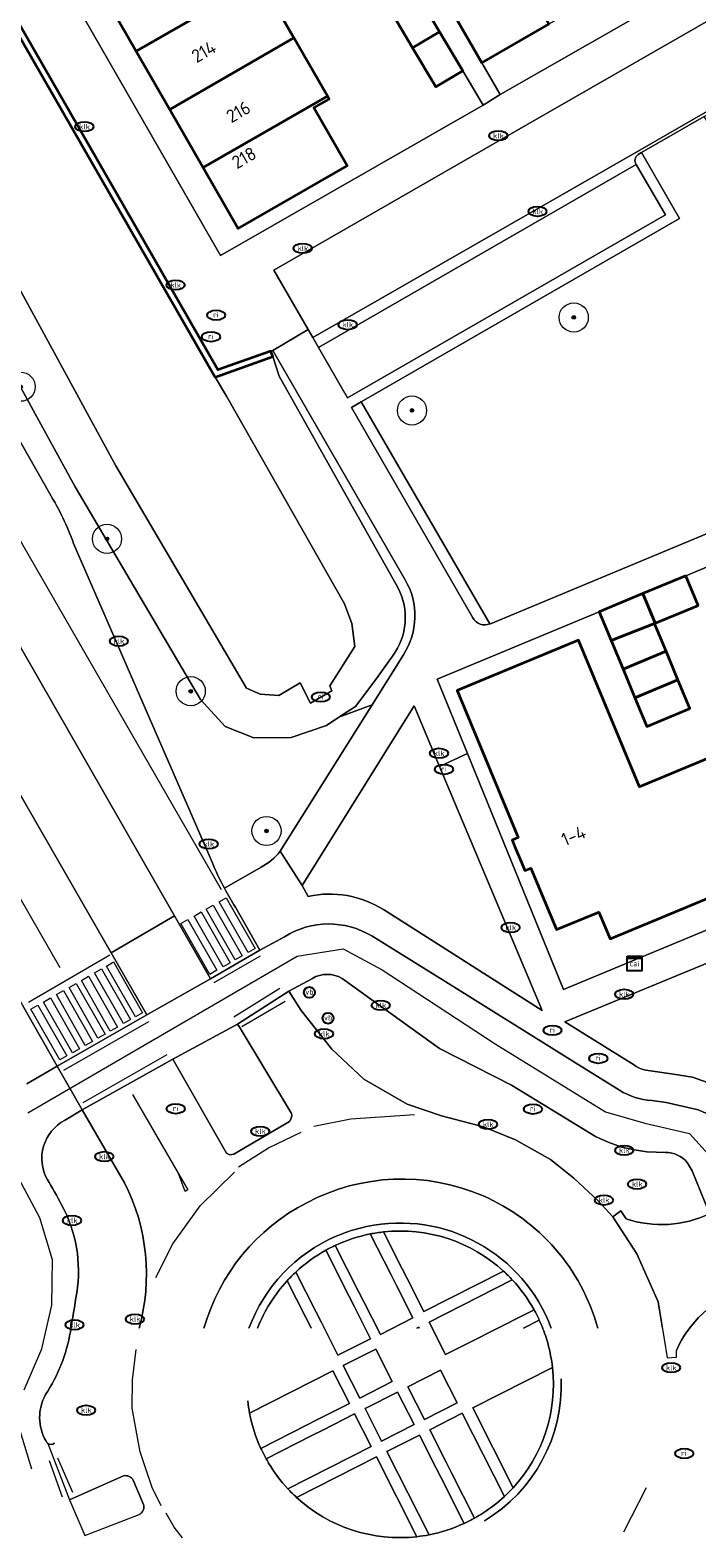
# Model space of a CAD drawing. Header units: metres. Extents: x 103671 to 105190, y 427150 to 429171.
# Tile 51 of 256: x 104311 to 104357, y 427150 to 427253. Entities that reach past the tile are written whole.
import ezdxf
from ezdxf.enums import TextEntityAlignment as Align

# ---------------------------------------------------------------- set-up
doc = ezdxf.new("R2010")
doc.units = ezdxf.units.M
for name, color, linetype, lineweight in [('B-WE-GK-KADEMUUR-GV', 253, 'Continuous', 35), ('B-WE-GR-BEPLANTING_CULTUUR_VASTE PLANTENVAK-GV', 253, 'Continuous', 18), ('B-WE-GR-BOOM-S', 253, 'Continuous', 25), ('B-WE-GR-HAAG-GV', 253, 'Continuous', 13), ('B-WE-IE-MEUBILAIR-S', 253, 'Continuous', 25), ('B-WE-OG-BEBOUWING-GV', 253, 'Continuous', 35), ('B-WE-OG-BEBOUWING-T18', 7, 'Continuous', 18), ('B-WE-OG-TERREIN_BEGROEID-GV', 253, 'Continuous', 18), ('B-WE-OG-TERREIN_ERF-GV', 253, 'Continuous', 18), ('B-WE-OG-TERREIN_OEVER-GV', 253, 'Continuous', 18), ('B-WE-OG-WATER_SLOOT-GV', 253, 'Continuous', 18), ('B-WE-OG-WEG-GV', 253, 'Continuous', 18), ('B-WE-VH-GESLOTENVERHARDING_ASFALT-GV', 253, 'Continuous', 18), ('B-WE-VH-ONVERHARD_ZAND-GV', 253, 'Continuous', 18), ('B-WE-VH-OPENVERHARDING-GV', 253, 'Continuous', 18), ('B-WE-VH-OPENVERHARDING_BETONSTRAATSTEEN-GV', 253, 'Continuous', 18), ('B-WE-VH-OPENVERHARDING_TEGEL-GV', 253, 'Continuous', 18), ('B-WE-VW-MARKERING_PICTOGRAM-G', 253, 'Continuous', 18)]:
    doc.layers.add(name, color=color, linetype=linetype, lineweight=lineweight)
doc.styles.add('NLCS-ISO', font='NLCS-ISO.ttf')
doc.styles.add('NLCS-ISO-M500-T18', font='NLCS-ISO.ttf', dxfattribs={"height": 0.9})

# ---------------------------------------------------------------- blocks, each defined once
blk = doc.blocks.new('SIE-MEUBILAIR_KAST_CAI-SO')
for points in [[(-1, 1), (1, 1), (1, 0.84), (-1, 0.84)], [(-1, 0.76), (1, 0.76), (1, -1), (-1, -1)]]:
    blk.add_lwpolyline(points, close=True)
at = {"style": 'NLCS-ISO'}
blk.add_text('cai', height=0.75, dxfattribs=at).set_placement((0, 0), align=Align.MIDDLE_CENTER)
blk = doc.blocks.new('SIE-MEUBILAIR_PAAL_VERKEERSBORD-SO')
blk.add_circle((0, 0), 0.75)
at = {"style": 'NLCS-ISO'}
blk.add_text('vb', height=0.75, dxfattribs=at).set_placement((0, 0.07), align=Align.MIDDLE_CENTER)
blk = doc.blocks.new('SIE-MEUBILAIR_PUT_KOLK-SO')
blk.add_ellipse((0, 0), major_axis=(1.25, 0), ratio=0.54)
at = {"style": 'NLCS-ISO'}
blk.add_text('klk', height=0.75, dxfattribs=at).set_placement((0.03, 0), align=Align.MIDDLE_CENTER)
blk = doc.blocks.new('SIE-MEUBILAIR_PUT_RIOOLPUT-SO')
blk.add_ellipse((0, 0), major_axis=(1.25, 0), ratio=0.54)
at = {"style": 'NLCS-ISO'}
blk.add_text('ri', height=0.75, dxfattribs=at).set_placement((-0.04, 0.07), align=Align.MIDDLE_CENTER)
blk = doc.blocks.new('SGR-BOOM_GBKN-SO')
at = {"linetype": 'ByBlock', "lineweight": 18}
h = blk.add_hatch(color=0, dxfattribs=at)
h.dxf.hatch_style = 1
edge = h.paths.add_edge_path()
edge.add_arc((0, 0), 0.25, 0, 360)
at = {"color": 0, "linetype": 'ByBlock', "lineweight": 18}
for radius in [2, 0.25]:
    blk.add_circle((0, 0), radius, dxfattribs=at)
at = {"color": 0, "linetype": 'ByBlock', "lineweight": 18, "style": 'NLCS-ISO'}
blk.add_attdef('SOORT', (2.5, 0), '', height=1.5, dxfattribs=at)

msp = doc.modelspace()

# ---------------------------------------------------------------- linework, layer by layer
at = {"layer": 'B-WE-GK-KADEMUUR-GV', "flags": 128}
msp.add_lwpolyline([(104295.722, 427287.342), (104295.527, 427287.711), (104291.7, 427285.527), (104323.787, 427229.71), (104327.733, 427231.137), (104327.603, 427231.509), (104323.958, 427230.214), (104294.223, 427281.969), (104292.251, 427285.401)], close=True, dxfattribs=at)
at = {"layer": 'B-WE-GR-BEPLANTING_CULTUUR_VASTE PLANTENVAK-GV'}
for points in [[(104334.416, 427171.016, 0.0600021), (104332.012, 427170.229)], [(104343.549, 427168.464, 0.2155909), (104335.318, 427171.155)], [(104331.36, 427169.896, 0.0604607), (104329.311, 427168.409)], [(104328.717, 427167.811, 0.0920765), (104326.684, 427164.555, 0.0920765)], [(104345.637, 427165.823, 0.0604433), (104344.148, 427167.87)], [(104346.463, 427163.917, 0.0301975), (104345.999, 427165.109)], [(104346.776, 427162.7, 0.0303003), (104346.463, 427163.917)], [(104344.205, 427153.629, 0.2169785), (104346.903, 427161.867)], [(104326.142, 427158.74, 0.0604429), (104326.914, 427156.328)], [(104327.275, 427155.615, 0.0078367), (104327.449, 427155.313)], [(104327.449, 427155.313, 0.0523313), (104328.758, 427153.564)], [(104329.355, 427152.97, 0.217139), (104337.609, 427150.275)], [(104342.135, 427151.895, 0.0447718), (104343.61, 427153.033)], [(104341.56, 427151.548, 0.0153204), (104342.135, 427151.895)], [(104338.441, 427150.403, 0.0602516), (104340.848, 427151.183)]]:
    msp.add_lwpolyline(points, format="xyb", dxfattribs=at)
at = {"layer": 'B-WE-GR-BEPLANTING_CULTUUR_VASTE PLANTENVAK-GV', "flags": 128}
for points in [[(104332.012, 427170.229), (104333.612, 427167.075), (104333.974, 427166.361), (104335.104, 427164.131), (104337.334, 427165.262), (104336.204, 427167.492), (104335.842, 427168.205), (104334.416, 427171.016)], [(104335.318, 427171.155), (104336.594, 427168.637), (104336.956, 427167.924), (104338.087, 427165.694), (104343.549, 427168.464)], [(104329.311, 427168.409), (104330.708, 427165.653), (104331.07, 427164.939), (104332.2, 427162.709), (104334.43, 427163.84), (104333.3, 427166.07), (104332.938, 427166.783), (104331.36, 427169.896)], [(104330.367, 427164.555), (104330.356, 427164.577), (104329.995, 427165.291), (104328.717, 427167.811)], [(104344.148, 427167.87), (104338.449, 427164.981), (104339.579, 427162.751), (104341.809, 427163.882), (104342.523, 427164.243), (104345.637, 427165.823)], [(104337.767, 427164.555), (104337.735, 427164.619), (104337.609, 427164.555)], [(104345.999, 427165.109), (104344.906, 427164.555)], [(104326.914, 427156.328), (104330.036, 427157.912), (104330.75, 427158.274), (104332.979, 427159.404), (104331.849, 427161.634), (104326.142, 427158.74)], [(104346.903, 427161.867), (104341.434, 427159.094), (104344.205, 427153.629)], [(104328.758, 427153.564), (104334.472, 427156.461), (104333.341, 427158.691), (104331.111, 427157.56), (104330.398, 427157.198), (104327.275, 427155.615)], [(104343.61, 427153.033), (104340.72, 427158.732), (104338.49, 427157.602), (104339.621, 427155.372), (104339.983, 427154.659), (104341.56, 427151.548)], [(104340.848, 427151.183), (104339.269, 427154.297), (104338.907, 427155.01), (104337.777, 427157.24), (104335.547, 427156.109), (104338.441, 427150.403)], [(104337.609, 427150.275), (104334.834, 427155.748), (104329.355, 427152.97)]]:
    msp.add_lwpolyline(points, dxfattribs=at)
for points in [[(104334.792, 427163.126), (104332.562, 427161.996), (104333.693, 427159.766), (104335.923, 427160.897)], [(104339.228, 427161.676), (104336.998, 427160.545), (104338.129, 427158.315), (104340.358, 427159.446)], [(104336.284, 427160.183), (104334.055, 427159.053), (104335.185, 427156.823), (104337.415, 427157.954)]]:
    msp.add_lwpolyline(points, close=True, dxfattribs=at)
at = {"layer": 'B-WE-GR-HAAG-GV', "flags": 128}
for points in [[(104333.789, 427228.021), (104333.124, 427227.638), (104341.443, 427213.223)], [(104342.613, 427212.808), (104333.789, 427228.021)]]:
    msp.add_lwpolyline(points, dxfattribs=at)
at = {"layer": 'B-WE-GR-HAAG-GV'}
msp.add_lwpolyline([(104341.443, 427213.223, 0.3673647), (104342.613, 427212.808)], format="xyb", dxfattribs=at)
at = {"layer": 'B-WE-OG-BEBOUWING-GV', "flags": 128}
for points in [[(104342.056, 427251.259), (104346.661, 427253.907), (104341.913, 427262.16), (104337.313, 427259.503)], [(104318.37, 427252.052), (104326.884, 427256.947), (104326.772, 427257.141), (104325.731, 427256.543), (104323.663, 427260.14), (104324.703, 427260.738), (104324.589, 427260.937), (104316.076, 427256.042)], [(104318.37, 427252.052), (104320.664, 427248.061), (104329.178, 427252.956), (104326.884, 427256.947)], [(104337.312, 427252.281), (104339.16, 427253.38), (104337.571, 427256.053), (104335.723, 427254.955)], [(104331.472, 427248.966), (104329.178, 427252.956), (104320.664, 427248.061), (104322.959, 427244.071)], [(104339.16, 427253.38), (104337.312, 427252.281), (104338.901, 427249.608), (104340.749, 427250.707)], [(104331.472, 427248.966), (104322.959, 427244.071), (104325.355, 427239.903), (104332.826, 427244.198), (104330.546, 427248.168), (104331.587, 427248.766)], [(104356.031, 427216.11), (104353.092, 427214.885), (104353.936, 427212.854), (104356.877, 427214.079)], [(104353.092, 427214.885), (104350.104, 427213.64), (104350.922, 427211.678), (104353.896, 427212.837), (104353.936, 427212.854)], [(104353.896, 427212.837), (104350.922, 427211.678), (104351.739, 427209.717), (104354.685, 427210.944)], [(104361.145, 427195.512), (104357.752, 427203.676), (104352.857, 427201.642), (104348.675, 427211.708), (104340.361, 427208.254), (104344.54, 427198.167), (104344.134, 427197.997), (104344.325, 427197.542), (104344.795, 427196.425), (104345.012, 427195.908), (104345.409, 427196.087), (104347.167, 427191.866), (104350.07, 427193.069), (104350.846, 427191.231)], [(104352.557, 427207.756), (104355.502, 427208.983), (104354.685, 427210.944), (104351.739, 427209.717)], [(104355.502, 427208.983), (104352.557, 427207.756), (104353.374, 427205.794), (104356.319, 427207.022)]]:
    msp.add_lwpolyline(points, close=True, dxfattribs=at)
at = {"layer": 'B-WE-OG-TERREIN_BEGROEID-GV', "flags": 128}
for points in [[(104275.696, 427292.414), (104274.084, 427295.354), (104271.303, 427300.428), (104268.23, 427298.596), (104270.492, 427294.641), (104308.557, 427228.519), (104312.422, 427221.762)], [(104328.238, 427197.233), (104334.537, 427207.257), (104332.261, 427206.416), (104331.412, 427205.859), (104328.985, 427205.02), (104326.44, 427205.01), (104324.476, 427205.794), (104322.769, 427207.643), (104314.184, 427222.203), (104281.173, 427282.422), (104275.696, 427292.414)], [(104359.85, 427243.139), (104357.309, 427247.574), (104352.996, 427245.106), (104355.617, 427240.59), (104333.789, 427228.021), (104342.613, 427212.808), (104342.632, 427212.816), (104342.651, 427212.824), (104364.315, 427221.831)], [(104336.814, 427215.826), (104327.731, 427231.548), (104327.603, 427231.509), (104327.733, 427231.137), (104328.17, 427229.79), (104336.307, 427215.304)], [(104314.083, 427218.324), (104323.574, 427196.478)], [(104335.94, 427210.608), (104334.73, 427208.907), (104333.391, 427207.158), (104332.261, 427206.416), (104334.537, 427207.257), (104336.684, 427210.684)], [(104335.309, 427193.234), (104346.19, 427186.337), (104339.163, 427203.049), (104337.416, 427207.205), (104329.734, 427194.88), (104330.165, 427194.147)], [(104324.415, 427194.7), (104326.938, 427196.155)], [(104353.615, 427182.202), (104355.187, 427181.961), (104356.488, 427181.758), (104357.837, 427181.28), (104359.029, 427180.611), (104360.037, 427179.675), (104360.512, 427179.166), (104360.814, 427178.684), (104362.018, 427179.151), (104357.653, 427189.64), (104347.751, 427185.541), (104352.524, 427182.572)], [(104330.45, 427188.528), (104328.833, 427187.641), (104329.677, 427186.327), (104331.78, 427183.668), (104333.975, 427181.619), (104336.937, 427179.898), (104339.306, 427179.104), (104342.184, 427178.35), (104344.37, 427177.469), (104346.772, 427176.121), (104348.357, 427174.847), (104350.03, 427173.278), (104351.037, 427172.196), (104351.576, 427172.607), (104351.958, 427172.056)], [(104354.648, 427176.592), (104353.378, 427176.644), (104352.509, 427176.77), (104351.65, 427176.956), (104350.725, 427177.301), (104349.84, 427177.703), (104344.093, 427181.218), (104339.155, 427183.733), (104332.482, 427188.525)], [(104317.567, 427174.526), (104314.672, 427179.511), (104313.466, 427178.799)], [(104357.674, 427172.408), (104356.469, 427175.337), (104356.14, 427175.905)]]:
    msp.add_lwpolyline(points, dxfattribs=at)
msp.add_lwpolyline([(104272.149, 427277.82), (104262.029, 427295.334), (104257.669, 427292.917), (104259.751, 427289.197), (104270.975, 427269.686), (104315.782, 427191.795), (104316.654, 427190.28), (104320.996, 427192.804), (104304.469, 427221.589)], close=True, dxfattribs=at)
at = {"layer": 'B-WE-OG-TERREIN_BEGROEID-GV'}
for points in [[(104312.422, 427221.762, -0.0496681), (104314.083, 427218.324)], [(104336.684, 427210.684, 0.2800447), (104336.814, 427215.826)], [(104336.307, 427215.304, -0.2889685), (104335.94, 427210.608)], [(104326.938, 427196.155, 0.1050921), (104328.238, 427197.233)], [(104323.574, 427196.478, 0.0241107), (104324.415, 427194.7)], [(104330.165, 427194.147, -0.1973122), (104335.309, 427193.234)], [(104332.482, 427188.525, 0.2711609), (104330.45, 427188.528)], [(104352.524, 427182.572, 0.1559161), (104353.615, 427182.202)], [(104313.466, 427178.799, 0.4165063), (104312.263, 427174.759)], [(104356.14, 427175.905, 0.2360578), (104354.648, 427176.592)], [(104312.263, 427174.759, -0.0204615), (104313.257, 427173.009)], [(104318.565, 427164.555, 0.1881067), (104317.567, 427174.526)], [(104313.257, 427173.009, -0.1669801), (104314.291, 427166.972)], [(104351.958, 427172.056, 0.1948948), (104357.674, 427172.408)], [(104314.291, 427166.972, -0.0033667), (104313.858, 427164.321)], [(104359.861, 427167.152, 0.2076515), (104355.392, 427163.034)], [(104313.858, 427164.321, -0.1052588), (104312.15, 427160.007)], [(104312.15, 427160.007, 0.2638208), (104312.194, 427156.823)], [(104312.194, 427156.823, 0.1372084), (104312.322, 427156.666)], [(104312.322, 427156.666, 0.3262766), (104312.761, 427156.676)]]:
    msp.add_lwpolyline(points, format="xyb", dxfattribs=at)
at = {"layer": 'B-WE-OG-TERREIN_ERF-GV', "flags": 128}
for points in [[(104297.733, 427283.986), (104324.152, 427238.055), (104342.15, 427248.349), (104340.749, 427250.707), (104338.901, 427249.608), (104337.312, 427252.281), (104335.723, 427254.955)], [(104326.884, 427256.947), (104329.178, 427252.956), (104331.472, 427248.966), (104331.587, 427248.766), (104330.546, 427248.168), (104332.826, 427244.198), (104325.355, 427239.903), (104322.959, 427244.071), (104320.664, 427248.061), (104318.37, 427252.052), (104316.076, 427256.042)], [(104360.134, 427217.816), (104356.031, 427216.11), (104356.877, 427214.079), (104353.936, 427212.854), (104353.896, 427212.837), (104354.685, 427210.944), (104355.502, 427208.983), (104356.319, 427207.022), (104353.374, 427205.794), (104352.557, 427207.756), (104351.739, 427209.717), (104350.922, 427211.678), (104350.104, 427213.64), (104338.992, 427209.024), (104341.068, 427203.927), (104347.653, 427187.758), (104472.349, 427239.53)], [(104361.145, 427195.512), (104350.846, 427191.231), (104350.07, 427193.069), (104347.167, 427191.866), (104345.409, 427196.087), (104345.012, 427195.908), (104344.795, 427196.425), (104344.325, 427197.542), (104344.134, 427197.997), (104344.54, 427198.167), (104340.361, 427208.254), (104348.675, 427211.708), (104352.857, 427201.642), (104357.752, 427203.676)]]:
    msp.add_lwpolyline(points, dxfattribs=at)
msp.add_lwpolyline([(104370.284, 427264.479), (104368.992, 427266.748), (104364.387, 427264.1), (104359.956, 427261.552), (104355.524, 427259.004), (104351.093, 427256.455), (104346.661, 427253.907), (104342.056, 427251.259), (104343.312, 427249.076)], close=True, dxfattribs=at)
at = {"layer": 'B-WE-OG-TERREIN_OEVER-GV', "flags": 128}
for points in [[(104272.898, 427300.461), (104271.704, 427299.796), (104271.443, 427300.286), (104271.353, 427300.458), (104271.303, 427300.428), (104274.084, 427295.354), (104275.696, 427292.414), (104281.173, 427282.422), (104314.184, 427222.203), (104322.769, 427207.643), (104324.476, 427205.794), (104326.44, 427205.01), (104328.985, 427205.02), (104331.412, 427205.859), (104332.261, 427206.416), (104333.391, 427207.158), (104334.73, 427208.907), (104335.94, 427210.608)], [(104336.307, 427215.304), (104328.17, 427229.79), (104327.733, 427231.137), (104323.787, 427229.71), (104324.567, 427228.404), (104332.653, 427214.184), (104333.153, 427212.842), (104333.345, 427211.264), (104331.652, 427208.572), (104331.77, 427208.216), (104330.311, 427207.389), (104329.619, 427208.772), (104328.141, 427207.918), (104326.86, 427207.996), (104325.922, 427208.418), (104316.967, 427223.647), (104299.083, 427256.493), (104284.992, 427281.259), (104272.898, 427300.461)]]:
    msp.add_lwpolyline(points, dxfattribs=at)
at = {"layer": 'B-WE-OG-TERREIN_OEVER-GV'}
msp.add_lwpolyline([(104335.94, 427210.608, 0.2889685), (104336.307, 427215.304)], format="xyb", dxfattribs=at)
at = {"layer": 'B-WE-OG-WATER_SLOOT-GV', "flags": 128}
msp.add_lwpolyline([(104251.305, 427339.551), (104266.658, 427311.453), (104272.898, 427300.461), (104284.992, 427281.259), (104299.083, 427256.493), (104316.967, 427223.647), (104325.922, 427208.418), (104326.86, 427207.996), (104328.141, 427207.918), (104329.619, 427208.772), (104330.311, 427207.389), (104331.77, 427208.216), (104331.652, 427208.572), (104333.345, 427211.264), (104333.153, 427212.842), (104332.653, 427214.184), (104324.567, 427228.404), (104323.787, 427229.71), (104291.7, 427285.527), (104286.216, 427295.091), (104285.763, 427295.883), (104285.488, 427296.363), (104282.62, 427301.37), (104257.087, 427345.777)], dxfattribs=at)
at = {"layer": 'B-WE-OG-WEG-GV', "flags": 128}
for points in [[(104334.416, 427171.016), (104335.842, 427168.205), (104336.204, 427167.492), (104337.334, 427165.262), (104335.104, 427164.131), (104333.974, 427166.361), (104333.612, 427167.075), (104332.012, 427170.229)], [(104343.549, 427168.464), (104338.087, 427165.694), (104336.956, 427167.924), (104336.594, 427168.637), (104335.318, 427171.155)], [(104331.36, 427169.896), (104332.938, 427166.783), (104333.3, 427166.07), (104334.43, 427163.84), (104332.2, 427162.709), (104331.07, 427164.939), (104330.708, 427165.653), (104329.311, 427168.409)], [(104328.717, 427167.811), (104329.995, 427165.291), (104330.356, 427164.577), (104330.367, 427164.555)], [(104345.637, 427165.823), (104342.523, 427164.243), (104341.809, 427163.882), (104339.579, 427162.751), (104338.449, 427164.981), (104344.148, 427167.87)], [(104337.609, 427164.555), (104337.735, 427164.619), (104337.767, 427164.555)], [(104344.906, 427164.555), (104345.999, 427165.109)], [(104326.142, 427158.74), (104331.849, 427161.634), (104332.979, 427159.404), (104330.75, 427158.274), (104330.036, 427157.912), (104326.914, 427156.328)], [(104344.205, 427153.629), (104341.434, 427159.094), (104346.903, 427161.867)], [(104327.275, 427155.615), (104330.398, 427157.198), (104331.111, 427157.56), (104333.341, 427158.691), (104334.472, 427156.461), (104328.758, 427153.564)], [(104341.56, 427151.548), (104339.983, 427154.659), (104339.621, 427155.372), (104338.49, 427157.602), (104340.72, 427158.732), (104343.61, 427153.033)], [(104338.441, 427150.403), (104335.547, 427156.109), (104337.777, 427157.24), (104338.907, 427155.01), (104339.269, 427154.297), (104340.848, 427151.183)], [(104329.355, 427152.97), (104334.834, 427155.748), (104337.609, 427150.275)]]:
    msp.add_lwpolyline(points, dxfattribs=at)
at = {"layer": 'B-WE-OG-WEG-GV'}
for points in [[(104335.318, 427171.155, 0.0209095), (104334.416, 427171.016)], [(104331.713, 427170.083, 0.0078081), (104331.36, 427169.896)], [(104332.012, 427170.229, 0.0067198), (104331.713, 427170.083)], [(104329.311, 427168.409, 0.0184618), (104328.717, 427167.811)], [(104344.148, 427167.87, 0.0192823), (104343.549, 427168.464)], [(104345.999, 427165.109, 0.0201174), (104345.637, 427165.823)], [(104346.903, 427161.867, 0.0204812), (104346.776, 427162.7)], [(104326.017, 427159.574, 0.0202874), (104326.142, 427158.74)], [(104326.914, 427156.328, 0.0186272), (104327.275, 427155.615)], [(104328.758, 427153.564, 0.0193135), (104329.355, 427152.97)], [(104343.61, 427153.033, 0.0209915), (104344.205, 427153.629)], [(104340.848, 427151.183, 0.0173233), (104341.56, 427151.548)], [(104337.609, 427150.275, 0.0191474), (104338.441, 427150.403)]]:
    msp.add_lwpolyline(points, format="xyb", dxfattribs=at)
at = {"layer": 'B-WE-OG-WEG-GV', "flags": 128}
for points in [[(104334.792, 427163.126), (104335.923, 427160.897), (104333.693, 427159.766), (104332.562, 427161.996)], [(104339.228, 427161.676), (104340.358, 427159.446), (104338.129, 427158.315), (104336.998, 427160.545)], [(104336.284, 427160.183), (104337.415, 427157.954), (104335.185, 427156.823), (104334.055, 427159.053)]]:
    msp.add_lwpolyline(points, close=True, dxfattribs=at)
at = {"layer": 'B-WE-VH-GESLOTENVERHARDING_ASFALT-GV', "flags": 128}
for points in [[(104270.492, 427294.641), (104268.23, 427298.596), (104268.043, 427298.924), (104266.385, 427301.85), (104260.247, 427298.472), (104262.029, 427295.334), (104272.149, 427277.82), (104304.469, 427221.589), (104320.996, 427192.804), (104323.469, 427188.498), (104326.851, 427190.463), (104325.17, 427193.394)], [(104312.422, 427221.762), (104308.557, 427228.519), (104270.492, 427294.641)], [(104323.574, 427196.478), (104314.083, 427218.324)], [(104328.541, 427191.384), (104326.851, 427190.463), (104323.469, 427188.498), (104319.098, 427186.034), (104312.963, 427182.511), (104314.672, 427179.511), (104320.874, 427182.981), (104325.307, 427185.381), (104328.833, 427187.641), (104330.45, 427188.528)], [(104351.487, 427180.862), (104348.471, 427182.73), (104339.589, 427188.294), (104334.516, 427191.43)], [(104332.482, 427188.525), (104339.155, 427183.733), (104344.093, 427181.218), (104349.84, 427177.703), (104350.725, 427177.301), (104351.65, 427176.956), (104352.509, 427176.77), (104353.378, 427176.644), (104354.648, 427176.592)], [(104354.432, 427164.555), (104354.141, 427166.372), (104352.68, 427169.658), (104351.037, 427172.196), (104350.03, 427173.278), (104348.357, 427174.847), (104346.772, 427176.121), (104344.37, 427177.469), (104342.184, 427178.35), (104339.306, 427179.104), (104336.937, 427179.898), (104333.975, 427181.619), (104331.78, 427183.668), (104329.677, 427186.327), (104328.833, 427187.641), (104325.307, 427185.381), (104325.434, 427185.233), (104329.013, 427179.258), (104329.026, 427179.128), (104328.987, 427178.92), (104328.883, 427178.712), (104325.064, 427176.473), (104324.791, 427176.434), (104324.557, 427176.551), (104320.874, 427182.981), (104314.672, 427179.511)], [(104313.466, 427178.799), (104314.672, 427179.511), (104312.963, 427182.511), (104310.867, 427181.302)], [(104356.797, 427179.552), (104354.698, 427180.012), (104353.713, 427180.149)], [(104314.672, 427179.511), (104317.567, 427174.526)], [(104356.14, 427175.905), (104356.469, 427175.337), (104357.674, 427172.408), (104359.861, 427167.152), (104361.757, 427162.575)], [(104312.322, 427156.666), (104312.323, 427156.663), (104313.801, 427152.801), (104317.496, 427154.44)], [(104318.172, 427154.143), (104318.865, 427152.489)]]:
    msp.add_lwpolyline(points, dxfattribs=at)
msp.add_lwpolyline([(104270.975, 427269.686), (104264.707, 427266.529), (104268.482, 427259.959), (104308.52, 427190.278), (104310.574, 427186.688), (104312.963, 427182.511), (104319.098, 427186.034), (104316.654, 427190.28), (104315.782, 427191.795)], close=True, dxfattribs=at)
at = {"layer": 'B-WE-VH-GESLOTENVERHARDING_ASFALT-GV'}
for points in [[(104314.083, 427218.324, 0.0496681), (104312.422, 427221.762)], [(104324.415, 427194.7, -0.0241107), (104323.574, 427196.478)], [(104325.17, 427193.394, -0.0189923), (104324.415, 427194.7)], [(104334.516, 427191.43, 0.2828452), (104328.541, 427191.384)], [(104330.45, 427188.528, -0.2711609), (104332.482, 427188.525)], [(104353.713, 427180.149, -0.1165306), (104351.487, 427180.862)], [(104312.263, 427174.759, -0.4165063), (104313.466, 427178.799)], [(104359.375, 427177.21, 0.2027807), (104356.797, 427179.552)], [(104354.648, 427176.592, -0.2360578), (104356.14, 427175.905)], [(104313.257, 427173.009, 0.0204615), (104312.263, 427174.759)], [(104317.567, 427174.526, -0.1881067), (104318.565, 427164.555, -0.1881067)], [(104330.064, 427173.157, -0.4799828), (104350.006, 427164.555, -0.4799828)], [(104314.291, 427166.972, 0.1669801), (104313.257, 427173.009)], [(104323.007, 427164.555, -0.2072258), (104330.064, 427173.157)], [(104313.858, 427164.321, 0.0033667), (104314.291, 427166.972)], [(104312.15, 427160.007, 0.1052588), (104313.858, 427164.321)], [(104312.194, 427156.823, -0.2638208), (104312.15, 427160.007)], [(104312.322, 427156.666, -0.1372084), (104312.194, 427156.823)], [(104312.761, 427156.676, -0.3262766), (104312.322, 427156.666)], [(104317.496, 427154.44, -0.3419941), (104318.172, 427154.143)], [(104318.865, 427152.489, -0.3981592), (104318.563, 427151.8)]]:
    msp.add_lwpolyline(points, format="xyb", dxfattribs=at)
at = {"layer": 'B-WE-VH-ONVERHARD_ZAND-GV', "flags": 128}
for points in [[(104333.789, 427228.021), (104333.124, 427227.638), (104341.443, 427213.223)], [(104342.613, 427212.808), (104333.789, 427228.021)]]:
    msp.add_lwpolyline(points, dxfattribs=at)
at = {"layer": 'B-WE-VH-ONVERHARD_ZAND-GV'}
msp.add_lwpolyline([(104341.443, 427213.223, 0.3673647), (104342.613, 427212.808)], format="xyb", dxfattribs=at)
at = {"layer": 'B-WE-VH-OPENVERHARDING-GV', "flags": 128}
for points in [[(104297.733, 427283.986), (104294.223, 427281.969), (104323.958, 427230.214), (104327.603, 427231.509), (104327.731, 427231.548), (104330.16, 427232.974), (104327.814, 427237.043), (104345.204, 427247.044), (104371.41, 427262.111), (104373.69, 427263.598), (104373.812, 427263.677), (104372.602, 427265.844), (104370.284, 427264.479), (104343.312, 427249.076), (104342.15, 427248.349), (104324.152, 427238.055)], [(104357.21, 427247.748), (104374.099, 427257.412), (104371.41, 427262.111), (104345.204, 427247.044), (104327.814, 427237.043), (104330.16, 427232.974), (104330.465, 427232.444), (104352.897, 427245.28)], [(104354.641, 427240.848), (104352.63, 427244.291), (104330.867, 427231.746), (104332.851, 427228.305)]]:
    msp.add_lwpolyline(points, close=True, dxfattribs=at)
for points in [[(104359.292, 427248.118), (104374.44, 427256.861), (104374.262, 427257.169), (104374.116, 427257.422), (104374.099, 427257.412), (104357.21, 427247.748), (104352.897, 427245.28), (104330.465, 427232.444), (104330.867, 427231.746), (104352.63, 427244.291)], [(104352.775, 427244.971), (104352.996, 427245.106), (104357.309, 427247.574), (104358.597, 427248.317)], [(104341.443, 427213.223), (104333.124, 427227.638), (104333.789, 427228.021), (104355.617, 427240.59), (104352.996, 427245.106), (104352.775, 427244.971)], [(104352.63, 427244.291), (104354.641, 427240.848), (104332.851, 427228.305), (104330.867, 427231.746), (104330.465, 427232.444), (104330.16, 427232.974), (104327.731, 427231.548), (104336.814, 427215.826)], [(104336.684, 427210.684), (104334.537, 427207.257), (104328.238, 427197.233), (104329.734, 427194.88), (104337.416, 427207.205), (104339.163, 427203.049), (104341.068, 427203.927), (104338.992, 427209.024), (104350.104, 427213.64), (104353.092, 427214.885), (104356.031, 427216.11), (104360.134, 427217.816), (104363.063, 427219.03), (104365.955, 427220.228), (104370.065, 427221.939), (104373.056, 427223.178), (104375.885, 427224.35), (104380.188, 427226.113), (104382.252, 427226.959), (104374.961, 427244.532), (104372.977, 427243.702), (104379.498, 427228.116), (104376.149, 427226.736)], [(104364.315, 427221.831), (104342.651, 427212.824), (104342.632, 427212.816), (104342.613, 427212.808)]]:
    msp.add_lwpolyline(points, dxfattribs=at)
at = {"layer": 'B-WE-VH-OPENVERHARDING-GV'}
for points in [[(104352.63, 427244.291, -0.3957804), (104352.775, 427244.971)], [(104352.775, 427244.971, 0.3957804), (104352.63, 427244.291)], [(104336.814, 427215.826, -0.2800447), (104336.684, 427210.684)], [(104342.613, 427212.808, -0.3673647), (104341.443, 427213.223)], [(104334.16, 427171.522, 0.0493951), (104332.086, 427170.862)], [(104346.822, 427164.555, 0.3722303), (104334.16, 427171.522)], [(104332.086, 427170.862, 0.2049995), (104326.097, 427164.555, 0.2049995)], [(104332.012, 427170.229, -0.0600021), (104334.416, 427171.016)], [(104334.416, 427171.016, -0.0209095), (104335.318, 427171.155)], [(104335.318, 427171.155, -0.2155909), (104343.549, 427168.464)], [(104329.311, 427168.409, -0.0604607), (104331.36, 427169.896)], [(104331.36, 427169.896, -0.0078081), (104331.713, 427170.083)], [(104331.713, 427170.083, -0.0067198), (104332.012, 427170.229)], [(104328.717, 427167.811, -0.0184618), (104329.311, 427168.409)], [(104343.549, 427168.464, -0.0192823), (104344.148, 427167.87)], [(104326.684, 427164.555, -0.0920765), (104328.717, 427167.811)], [(104344.148, 427167.87, -0.0604433), (104345.637, 427165.823)], [(104345.637, 427165.823, -0.0201174), (104345.999, 427165.109)], [(104345.999, 427165.109, -0.0301975), (104346.463, 427163.917)], [(104346.463, 427163.917, -0.0303003), (104346.776, 427162.7)], [(104346.776, 427162.7, -0.0204812), (104346.903, 427161.867)], [(104342.25, 427151.367, 0.2726038), (104347.505, 427161.1)], [(104346.903, 427161.867, -0.2169785), (104344.205, 427153.629)], [(104326.142, 427158.74, -0.0202874), (104326.017, 427159.574)], [(104326.914, 427156.328, -0.0604429), (104326.142, 427158.74)], [(104327.275, 427155.615, -0.0186272), (104326.914, 427156.328)], [(104327.449, 427155.313, -0.0078367), (104327.275, 427155.615)], [(104328.758, 427153.564, -0.0523313), (104327.449, 427155.313)], [(104329.355, 427152.97, -0.0193135), (104328.758, 427153.564)], [(104337.609, 427150.275, -0.217139), (104329.355, 427152.97)], [(104343.61, 427153.033, -0.0447718), (104342.135, 427151.895)], [(104344.205, 427153.629, -0.0209915), (104343.61, 427153.033)], [(104342.135, 427151.895, -0.0153204), (104341.56, 427151.548)], [(104340.848, 427151.183, -0.0602516), (104338.441, 427150.403)], [(104341.56, 427151.548, -0.0173233), (104340.848, 427151.183)], [(104338.441, 427150.403, -0.0191474), (104337.609, 427150.275)]]:
    msp.add_lwpolyline(points, format="xyb", dxfattribs=at)
at = {"layer": 'B-WE-VH-OPENVERHARDING_BETONSTRAATSTEEN-GV', "flags": 128}
msp.add_lwpolyline([(104325.307, 427185.381), (104320.874, 427182.981), (104324.557, 427176.551), (104324.791, 427176.434), (104325.064, 427176.473), (104328.883, 427178.712), (104328.987, 427178.92), (104329.026, 427179.128), (104329.013, 427179.258), (104325.434, 427185.233)], close=True, dxfattribs=at)
at = {"layer": 'B-WE-VH-OPENVERHARDING_BETONSTRAATSTEEN-GV'}
for points in [[(104350.006, 427164.555, 0.4799828), (104330.064, 427173.157)], [(104330.064, 427173.157, 0.2072258), (104323.007, 427164.555, 0.2072258)], [(104357.674, 427172.408, -0.1948948), (104351.958, 427172.056)], [(104332.086, 427170.862, -0.0493951), (104334.16, 427171.522)], [(104334.16, 427171.522, -0.3722303), (104346.822, 427164.555, -0.3722303)], [(104326.097, 427164.555, -0.2049995), (104332.086, 427170.862)], [(104355.392, 427163.034, -0.2076515), (104359.861, 427167.152)], [(104347.505, 427161.1, -0.2726038), (104342.25, 427151.367)], [(104318.172, 427154.143, 0.3419941), (104317.496, 427154.44)], [(104318.563, 427151.8, 0.3981592), (104318.865, 427152.489)]]:
    msp.add_lwpolyline(points, format="xyb", dxfattribs=at)
at = {"layer": 'B-WE-VH-OPENVERHARDING_BETONSTRAATSTEEN-GV', "flags": 128}
for points in [[(104351.958, 427172.056), (104351.576, 427172.607), (104351.037, 427172.196), (104352.68, 427169.658), (104354.141, 427166.372), (104354.756, 427162.528), (104355.403, 427162.575), (104355.392, 427163.034)], [(104317.496, 427154.44), (104313.801, 427152.801), (104314.85, 427150.356), (104318.563, 427151.8)], [(104318.865, 427152.489), (104318.172, 427154.143)]]:
    msp.add_lwpolyline(points, dxfattribs=at)
at = {"layer": 'B-WE-VH-OPENVERHARDING_TEGEL-GV', "flags": 128}
for points in [[(104337.313, 427259.503), (104332.792, 427267.358), (104331.467, 427266.596), (104332.944, 427264.046), (104334.503, 427261.355), (104336.062, 427258.664), (104337.571, 427256.053), (104339.16, 427253.38), (104340.749, 427250.707), (104342.15, 427248.349), (104343.312, 427249.076), (104342.056, 427251.259)], [(104320.996, 427192.804), (104316.654, 427190.28), (104319.098, 427186.034), (104323.469, 427188.498)]]:
    msp.add_lwpolyline(points, close=True, dxfattribs=at)
for points in [[(104480.425, 427242.92), (104480.423, 427242.919), (104476.477, 427241.28), (104474.194, 427240.331), (104472.349, 427239.53), (104347.653, 427187.758), (104341.068, 427203.927), (104339.163, 427203.049), (104346.19, 427186.337), (104335.309, 427193.234)], [(104330.165, 427194.147), (104329.734, 427194.88), (104328.238, 427197.233)], [(104326.938, 427196.155), (104324.415, 427194.7)], [(104325.17, 427193.394), (104326.851, 427190.463), (104328.541, 427191.384)], [(104334.516, 427191.43), (104339.589, 427188.294), (104348.471, 427182.73), (104351.487, 427180.862)], [(104352.524, 427182.572), (104347.751, 427185.541), (104357.653, 427189.64), (104362.018, 427179.151), (104360.814, 427178.684), (104360.512, 427179.166), (104360.037, 427179.675), (104359.029, 427180.611), (104357.837, 427181.28), (104356.488, 427181.758), (104355.187, 427181.961), (104353.615, 427182.202)], [(104310.867, 427181.302), (104312.963, 427182.511), (104310.574, 427186.688)], [(104353.713, 427180.149), (104354.698, 427180.012), (104356.797, 427179.552)]]:
    msp.add_lwpolyline(points, dxfattribs=at)
at = {"layer": 'B-WE-VH-OPENVERHARDING_TEGEL-GV'}
for points in [[(104328.238, 427197.233, -0.1050921), (104326.938, 427196.155)], [(104324.415, 427194.7, 0.0189923), (104325.17, 427193.394)], [(104335.309, 427193.234, 0.1973122), (104330.165, 427194.147)], [(104328.541, 427191.384, -0.2828452), (104334.516, 427191.43)], [(104353.615, 427182.202, -0.1559161), (104352.524, 427182.572)], [(104351.487, 427180.862, 0.1165306), (104353.713, 427180.149)], [(104356.797, 427179.552, -0.2027807), (104359.375, 427177.21)]]:
    msp.add_lwpolyline(points, format="xyb", dxfattribs=at)
at = {"layer": 'B-WE-VW-MARKERING_PICTOGRAM-G', "flags": 128}
for points in [[(104265.388, 427296.647), (104324.197, 427194.619)], [(104313.155, 427189.238), (104254.816, 427290.821)], [(104324.057, 427193.777), (104324.543, 427194.054)], [(104324.543, 427194.054), (104326.527, 427190.577)], [(104322.341, 427192.798), (104322.827, 427193.075)], [(104322.827, 427193.075), (104324.81, 427189.598)], [(104323.168, 427193.269), (104323.654, 427193.547)], [(104325.151, 427189.792), (104323.168, 427193.269)], [(104323.654, 427193.547), (104325.637, 427190.069)], [(104326.041, 427190.299), (104324.057, 427193.777)], [(104321.432, 427192.28), (104321.918, 427192.557)], [(104323.416, 427188.802), (104321.432, 427192.28)], [(104321.918, 427192.557), (104323.902, 427189.079)], [(104324.324, 427189.32), (104322.341, 427192.798)], [(104310.953, 427179.311), (104329.406, 427190.043)], [(104310.979, 427186.904), (104316.557, 427190.133)], [(104323.71, 427188.246), (104326.888, 427190.064)], [(104325.637, 427190.069), (104325.151, 427189.792)], [(104326.527, 427190.577), (104326.041, 427190.299)], [(104329.406, 427190.043), (104332.547, 427190.549)], [(104332.547, 427190.549), (104335.219, 427189.103)], [(104315.515, 427188.905), (104316.002, 427189.182)], [(104317.499, 427185.427), (104315.515, 427188.905)], [(104316.002, 427189.182), (104317.985, 427185.705)], [(104316.336, 427189.373), (104316.822, 427189.65)], [(104318.319, 427185.896), (104316.336, 427189.373)], [(104316.822, 427189.65), (104318.806, 427186.173)], [(104323.902, 427189.079), (104323.416, 427188.802)], [(104324.81, 427189.598), (104324.324, 427189.32)], [(104335.219, 427189.103), (104337.669, 427187.503)], [(104313.766, 427187.907), (104314.252, 427188.184)], [(104315.749, 427184.43), (104313.766, 427187.907)], [(104314.252, 427188.184), (104316.235, 427184.707)], [(104314.612, 427188.39), (104315.098, 427188.667)], [(104316.595, 427184.912), (104314.612, 427188.39)], [(104315.098, 427188.667), (104317.082, 427185.19)], [(104325.052, 427185.881), (104328.224, 427187.863)], [(104312.01, 427186.905), (104312.496, 427187.183)], [(104313.993, 427183.428), (104312.01, 427186.905)], [(104312.496, 427187.183), (104314.479, 427183.705)], [(104312.898, 427187.412), (104313.384, 427187.689)], [(104314.881, 427183.935), (104312.898, 427187.412)], [(104313.384, 427187.689), (104315.367, 427184.212)], [(104325.618, 427185.22), (104328.59, 427186.954)], [(104337.669, 427187.503), (104340.317, 427185.772)], [(104311.145, 427186.412), (104311.632, 427186.69)], [(104313.129, 427182.935), (104311.145, 427186.412)], [(104311.632, 427186.69), (104313.615, 427183.212)], [(104318.806, 427186.173), (104318.319, 427185.896)], [(104340.317, 427185.772), (104342.966, 427184.041)], [(104313.414, 427182.238), (104319.233, 427185.583)], [(104317.082, 427185.19), (104316.595, 427184.912)], [(104317.985, 427185.705), (104317.499, 427185.427)], [(104314.479, 427183.705), (104313.993, 427183.428)], [(104315.367, 427184.212), (104314.881, 427183.935)], [(104316.235, 427184.707), (104315.749, 427184.43)], [(104342.966, 427184.041), (104350.544, 427179.388)], [(104313.615, 427183.212), (104313.129, 427182.935)], [(104314.735, 427180.028), (104320.489, 427183.308)], [(104318.126, 427180.574), (104321.909, 427174.035)], [(104330.553, 427178.393), (104333.091, 427178.909)], [(104333.091, 427178.909), (104337.445, 427179.199)], [(104350.544, 427179.388), (104353.241, 427178.605)], [(104353.241, 427178.605), (104356.295, 427177.909)], [(104327.443, 427176.917), (104329.687, 427177.998)], [(104356.295, 427177.909), (104358.253, 427175.738)], [(104325.384, 427175.616), (104327.443, 427176.917)], [(104311.76, 427172.131), (104310.317, 427174.808)], [(104321.73, 427173.932), (104321.266, 427175.147)], [(104322.748, 427172.942), (104325.096, 427175.255)], [(104321.909, 427174.035), (104321.73, 427173.932)], [(104320.871, 427170.341), (104322.748, 427172.942)], [(104312.64, 427169.232), (104311.76, 427172.131)], [(104319.715, 427168.028), (104320.871, 427170.341)], [(104312.593, 427166.128), (104312.64, 427169.232)], [(104311.902, 427163.14), (104312.593, 427166.128)], [(104310.683, 427160.341), (104311.902, 427163.14)], [(104318.109, 427161.016), (104318.364, 427163.106)], [(104318.089, 427159.083), (104318.109, 427161.016)], [(104318.272, 427158.082), (104318.089, 427159.083)], [(104318.456, 427157.081), (104318.272, 427158.082)], [(104311.219, 427154.911), (104310.409, 427157.528)], [(104318.639, 427156.08), (104318.456, 427157.081)], [(104318.986, 427155.064), (104318.639, 427156.08)], [(104312.4, 427155.505), (104313.287, 427153.006)], [(104312.972, 427155.672), (104314.003, 427153.318)], [(104319.47, 427153.648), (104318.986, 427155.064)], [(104320.083, 427152.385), (104319.47, 427153.648)], [(104351.783, 427150.597), (104353.336, 427153.645)], [(104320.974, 427150.921), (104320.414, 427151.877)], [(104321.54, 427150.196), (104320.974, 427150.921)]]:
    msp.add_lwpolyline(points, dxfattribs=at)

# ---------------------------------------------------------------- block references
at = {"layer": 'B-WE-GR-BOOM-S', "xscale": 0.5, "yscale": 0.5, "zscale": 0.5}
for p in [(104348.358, 427233.807), (104310.45, 427229.063), (104337.272, 427227.435), (104316.369, 427218.64), (104322.108, 427208.201), (104327.301, 427198.625)]:
    msp.add_blockref('SGR-BOOM_GBKN-SO', p, dxfattribs=at)
at = {"layer": 'B-WE-IE-MEUBILAIR-S', "xscale": 0.5, "yscale": 0.5, "zscale": 0.5}
for name, p in [('SIE-MEUBILAIR_PUT_KOLK-SO', (104314.814, 427246.874)), ('SIE-MEUBILAIR_PUT_KOLK-SO', (104343.186, 427246.259)), ('SIE-MEUBILAIR_PUT_KOLK-SO', (104345.878, 427241.07)), ('SIE-MEUBILAIR_PUT_KOLK-SO', (104329.783, 427238.543)), ('SIE-MEUBILAIR_PUT_KOLK-SO', (104321.068, 427236.028)), ('SIE-MEUBILAIR_PUT_RIOOLPUT-SO', (104323.851, 427233.964)), ('SIE-MEUBILAIR_PUT_KOLK-SO', (104332.866, 427233.307)), ('SIE-MEUBILAIR_PUT_RIOOLPUT-SO', (104323.497, 427232.484)), ('SIE-MEUBILAIR_PUT_KOLK-SO', (104317.18, 427211.63)), ('SIE-MEUBILAIR_PUT_RIOOLPUT-SO', (104331.027, 427207.802)), ('SIE-MEUBILAIR_PUT_KOLK-SO', (104339.12, 427203.95)), ('SIE-MEUBILAIR_PUT_RIOOLPUT-SO', (104339.471, 427202.843)), ('SIE-MEUBILAIR_PUT_KOLK-SO', (104323.34, 427197.73)), ('SIE-MEUBILAIR_PUT_KOLK-SO', (104344.03, 427192.01)), ('SIE-MEUBILAIR_KAST_CAI-SO', (104352.524, 427189.541)), ('SIE-MEUBILAIR_PAAL_VERKEERSBORD-SO', (104330.245, 427187.564)), ('SIE-MEUBILAIR_PUT_KOLK-SO', (104335.133, 427186.675)), ('SIE-MEUBILAIR_PUT_KOLK-SO', (104351.814, 427187.44)), ('SIE-MEUBILAIR_PAAL_VERKEERSBORD-SO', (104331.524, 427185.798)), ('SIE-MEUBILAIR_PUT_KOLK-SO', (104331.238, 427184.726)), ('SIE-MEUBILAIR_PUT_RIOOLPUT-SO', (104346.904, 427184.962)), ('SIE-MEUBILAIR_PUT_RIOOLPUT-SO', (104350.04, 427183.042)), ('SIE-MEUBILAIR_PUT_RIOOLPUT-SO', (104321.083, 427179.592)), ('SIE-MEUBILAIR_PUT_RIOOLPUT-SO', (104345.561, 427179.571)), ('SIE-MEUBILAIR_PUT_KOLK-SO', (104342.485, 427178.523)), ('SIE-MEUBILAIR_PUT_KOLK-SO', (104326.87, 427178.05)), ('SIE-MEUBILAIR_PUT_KOLK-SO', (104316.18, 427176.32)), ('SIE-MEUBILAIR_PUT_KOLK-SO', (104351.816, 427176.743)), ('SIE-MEUBILAIR_PUT_KOLK-SO', (104352.7, 427174.43)), ('SIE-MEUBILAIR_PUT_KOLK-SO', (104350.425, 427173.336)), ('SIE-MEUBILAIR_PUT_KOLK-SO', (104313.97, 427171.94)), ('SIE-MEUBILAIR_PUT_KOLK-SO', (104314.14, 427164.79)), ('SIE-MEUBILAIR_PUT_KOLK-SO', (104318.28, 427165.18)), ('SIE-MEUBILAIR_PUT_KOLK-SO', (104355.035, 427161.851)), ('SIE-MEUBILAIR_PUT_KOLK-SO', (104314.94, 427158.94)), ('SIE-MEUBILAIR_PUT_RIOOLPUT-SO', (104355.931, 427155.975))]:
    msp.add_blockref(name, p, dxfattribs=at)

# ---------------------------------------------------------------- texts
at = {"layer": 'B-WE-OG-BEBOUWING-T18', "style": 'NLCS-ISO-M500-T18'}
for s, rotation, p in [('214', 29.9, (104323.002, 427252.021)), ('216', 29.9, (104325.374, 427247.895)), ('218', 29.9, (104325.76, 427244.75)), ('1-4', 22.8, (104348.344, 427198.303))]:
    msp.add_text(s, height=0.9, rotation=rotation, dxfattribs=at).set_placement(p, align=Align.MIDDLE)

doc.saveas('drawing.dxf')
